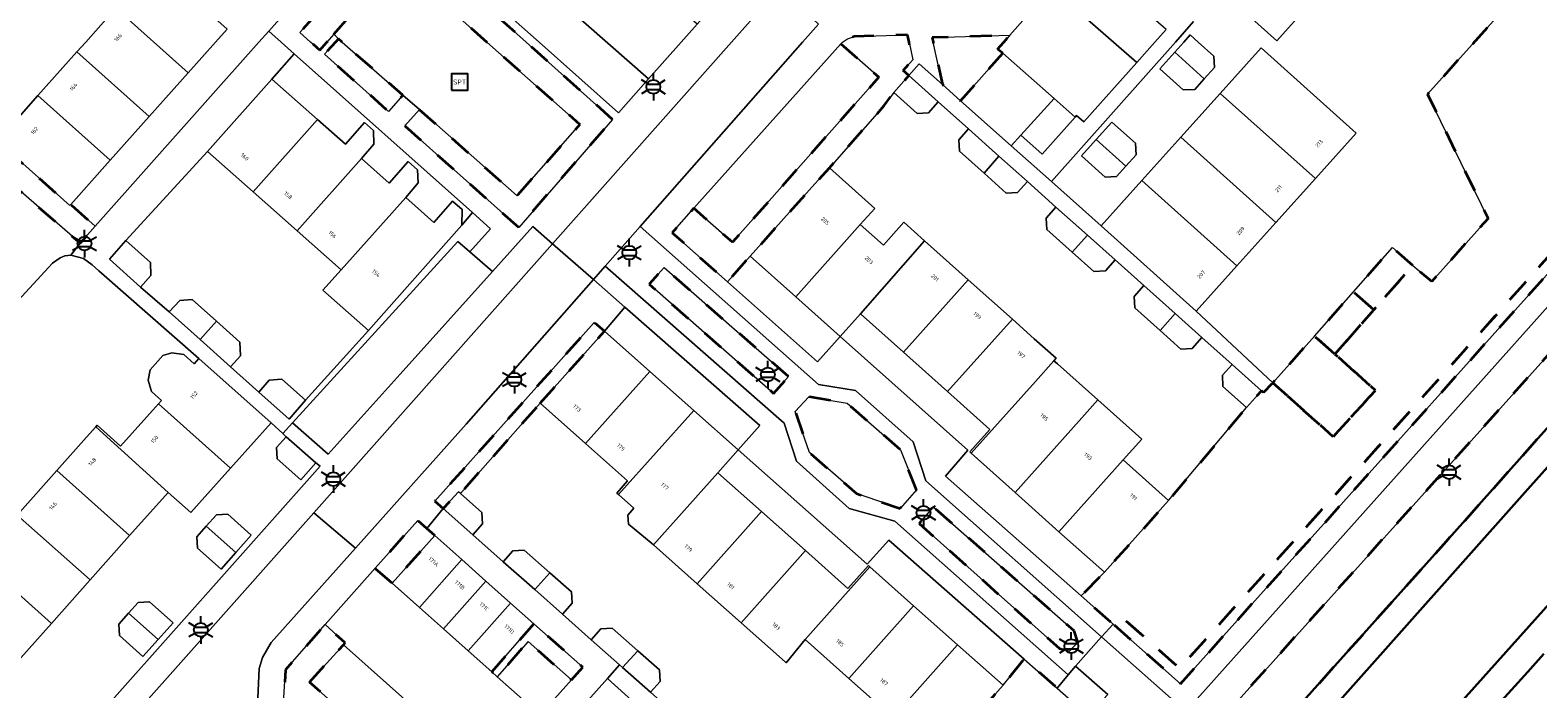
# Model space of a CAD drawing. Extents: x 105780 to 185197, y 477999 to 525027.
# Tile 87 of 256: x 106100 to 106239, y 479941 to 480001. Entities that reach past the tile are written whole.
import ezdxf
from ezdxf.enums import TextEntityAlignment as Align

# ---------------------------------------------------------------- set-up
doc = ezdxf.new("R2010")
doc.units = 0
doc.linetypes.add('XX-HIDDEN', pattern=[4, 2, -2])
for name, color, linetype, lineweight in [('B-GV-GR-MATERIAALGRENS-G', 252, 'XX-HIDDEN', 35), ('B-RO-IE-MEUBILAIR_WEGMEUBILAIR-S', 252, 'Continuous', 25), ('B-WE-GW-WATERGANG_SLOOT_INSTEEK-G', 252, 'Continuous', 30), ('B-XX-KG-KADASTRAAL_BEBOUWING-G', 252, 'Continuous', 20), ('B1-WE-OG-BEBOUWING-T18', 7, 'Continuous', 18), ('B1-WE-OG-TERREIN_ERF-GV', 252, 'Continuous', 18), ('B1-WE-VH-VERHARDING_ASFALT-GV', 252, 'Continuous', 18), ('B1-WE-VH-VERHARDING_BETON-GV', 252, 'Continuous', 18), ('B1-WE-VH-VERHARDING_BETONSTRAATSTEEN-GV', 252, 'Continuous', 18), ('B1-WE-VH-VERHARDING_TEGEL-GV', 252, 'Continuous', 18)]:
    doc.layers.add(name, color=color, linetype=linetype, lineweight=lineweight)
doc.styles.add('NLCS-ISO', font='NLCS-ISO.ttf')
doc.styles.add('NLCS-ISO-M200-T18', font='NLCS-ISO.ttf', dxfattribs={"height": 0.36})

# ---------------------------------------------------------------- blocks, each defined once
blk = doc.blocks.new('B-SIE-WEG_LICHTMAST-SO')
at = {"ltscale": 0.1}
for p, q in [((-1.1, 0.63), (-2.19, 1.27)), ((0, 1.27), (0, 2.53)), ((1.1, 0.63), (2.19, 1.27)), ((-1.1, -0.63), (-2.19, -1.27)), ((0, -1.27), (0, -2.53)), ((1.1, -0.63), (2.19, -1.27))]:
    blk.add_line(p, q, dxfattribs=at)
at = {"flags": 128}
for points in [[(-1.16, 0.5), (1.16, 0.5)], [(-1.16, -0.5), (1.16, -0.5)]]:
    blk.add_lwpolyline(points, dxfattribs=at)
at = {"ltscale": 0.1}
blk.add_circle((0, 0), 1.27, dxfattribs=at)
at = {"style": 'NLCS-ISO'}
blk.add_attdef('TYPE', text='', height=1.8, dxfattribs=at).set_placement((0, 2.53), align=Align.BOTTOM_CENTER)
blk = doc.blocks.new('SIE-WEG_SPEELTOESTEL-SO')
at = {"flags": 128}
blk.add_lwpolyline([(-0.75, -0.75), (0.75, -0.75), (0.75, 0.75), (-0.75, 0.75)], close=True, dxfattribs=at)
at = {"style": 'NLCS-ISO'}
blk.add_text('SPT', height=0.45, dxfattribs=at).set_placement((0, 0), align=Align.MIDDLE_CENTER)

msp = doc.modelspace()

# ---------------------------------------------------------------- linework, layer by layer
at = {"layer": 'B-GV-GR-MATERIAALGRENS-G', "flags": 128}
for points in [[(106270.996, 480000), (106288.902, 480019.588), (106303.691, 480034.961), (106308.584, 480040.437), (106312.919, 480045.095), (106314.678, 480046.543), (106316.645, 480047.147), (106318.806, 480047.115), (106320.77, 480046.424), (106321.501, 480045.918), (106324.001, 480048.742), (106324.664, 480049.491), (106311.202, 480060.902), (106296.37, 480044.729), (106295.134, 480043.243), (106294.248, 480041.98), (106293.464, 480040.602), (106292.665, 480038.963), (106291.831, 480036.961), (106290.054, 480031.55), (106289.062, 480028.808), (106288.154, 480026.7), (106287.138, 480025.025), (106285.819, 480023.184), (106284.327, 480021.398), (106265.215, 480000), (106227.589, 479958.07), (106209.14, 479937.511), (106211.914, 479935.198), (106212.164, 479934.923), (106212.516, 479934.534), (106230.144, 479954.21), (106267.299, 479995.956)], [(106286.83, 480037.748), (106284.636, 480037.639), (106282.878, 480037.434), (106281.924, 480037.45), (106280.657, 480037.628), (106279.277, 480038.053), (106277.686, 480039.336), (106277.286, 480038.885), (106278.495, 480037.814), (106278.28, 480037.573), (106278.799, 480037.154), (106280.439, 480036.649), (106281.846, 480036.451), (106282.928, 480036.433), (106284.719, 480036.642), (106285.453, 480036.678), (106284.826, 480034.652), (106283.798, 480031.765), (106283.109, 480030.155), (106282.436, 480028.844), (106281.495, 480027.529), (106280.662, 480026.481), (106276.6, 480021.766), (106257.705, 480000.667), (106205.659, 479942.531), (106200.201, 479947.344), (106199.54, 479946.594), (106205.742, 479941.124), (106258.45, 480000), (106277.351, 480021.106), (106281.433, 480025.843), (106282.294, 480026.927), (106283.292, 480028.322), (106284.015, 480029.729), (106284.73, 480031.4), (106285.775, 480034.336)], [(106278.28, 480037.573), (106267.542, 480025.522), (106270.029, 480023.291), (106256.845, 480008.569), (106249.78, 480014.553), (106244.907, 480009.126), (106242.675, 480011.131), (106228.391, 479995.222), (106233.949, 479983.817), (106228.779, 479978.044), (106227.042, 479979.482), (106223.469, 479975.426), (106219.896, 479971.371), (106223.61, 479968.023), (106219.735, 479963.783), (106214.195, 479968.742), (106213.34, 479967.853), (106213.168, 479968.006), (106211.782, 479966.454), (106204.641, 479957.929), (106198.754, 479951.343), (106196.607, 479949.18), (106199.54, 479946.594), (106200.201, 479947.344), (106205.659, 479942.531), (106257.705, 480000.667), (106276.6, 480021.766), (106280.662, 480026.481), (106281.495, 480027.529), (106282.436, 480028.844), (106283.109, 480030.155), (106283.798, 480031.765), (106284.826, 480034.652), (106285.453, 480036.678), (106284.719, 480036.642), (106282.928, 480036.433), (106281.846, 480036.451), (106280.439, 480036.649), (106278.799, 480037.154)], [(106128.054, 480000.714), (106133.826, 480007.27), (106136.69, 480004.759), (106138.35, 480006.569), (106133.697, 480010.73), (106124.936, 480000.879), (106125.923, 480000), (106126.765, 479999.25), (106127.425, 480000)], [(106153.629, 479992.904), (106145.695, 480000), (106139.879, 480005.201), (106138.279, 480003.382), (106142.092, 480000), (106150.613, 479992.443), (106144.869, 479985.894), (106135.903, 479993.803), (106134.566, 479992.302), (106145.011, 479982.999)], [(106097.369, 479991.123), (106089.447, 479998.065), (106087.213, 480000.023), (106086.964, 479999.774), (106086.139, 479998.949), (106085.941, 479998.675), (106085.878, 479998.248), (106086.367, 479997.551), (106104.776, 479981.536), (106106.172, 479983.108), (106103.912, 479985.091), (106103.829, 479984.998), (106097.189, 479990.921)], [(106128.83, 480000), (106128.469, 480000.302), (106128.197, 480000), (106127.184, 479998.876), (106133.075, 479993.629), (106134.391, 479995.129)], [(106174.575, 479999.85), (106178.052, 479996.772), (106164.618, 479981.636), (106161.093, 479984.749), (106159.094, 479982.509), (106164.16, 479978.011), (106166.252, 479980.352), (106172.181, 479986.985), (106173.52, 479988.47), (106178.547, 479994.174), (106179.416, 479995.368), (106180.802, 479996.92), (106180.275, 479997.392), (106181.159, 479998.37), (106180.828, 480000), (106180.696, 480000.649), (106175.833, 480000.516), (106175.166, 480000.296), (106174.726, 480000)], [(106189.442, 479998.972), (106188.945, 479999.363), (106189.509, 480000), (106190.074, 480000.638), (106182.954, 480000.404), (106183.041, 480000), (106183.886, 479996.093), (106185.545, 479994.616)], [(106227.042, 479979.482), (106225.173, 479981.143), (106221.593, 479977.079), (106223.469, 479975.426)], [(106169.769, 479969.304), (106158.358, 479979.306), (106156.969, 479977.787), (106168.398, 479967.758)], [(106223.469, 479975.426), (106221.593, 479977.079), (106218.021, 479973.025), (106219.896, 479971.371)], [(106146.997, 479966.855), (106152.888, 479973.477), (106151.935, 479974.274), (106137.32, 479957.875), (106138.098, 479957.186), (106139.478, 479958.742), (106139.663, 479958.578)], [(106219.896, 479971.371), (106218.021, 479973.025), (106214.195, 479968.742), (106219.735, 479963.783), (106223.61, 479968.023)], [(106181.495, 479958.899), (106180.045, 479962.575), (106175.142, 479966.861), (106171.642, 479967.441), (106170.387, 479966.093), (106171.69, 479962.346), (106176.005, 479958.56), (106180, 479957.189)], [(106196.3, 479944.938), (106195.978, 479945.959), (106183.063, 479957.326), (106181.753, 479955.823), (106194.627, 479944.341), (106195.538, 479944.094)], [(106137.315, 479954.725), (106136.586, 479955.369), (106135.749, 479956.11), (106131.839, 479951.715), (106133.406, 479950.342)], [(106125.834, 479941.268), (106128.926, 479944.7), (106129.092, 479944.884), (106127.247, 479946.552), (106123.61, 479942.389), (106123.323, 479937.25), (106125.02, 479935.763), (106126.617, 479937.585), (106137.628, 479927.871), (106139.104, 479929.45)], [(106146.399, 479946.611), (106142.544, 479942.212), (106143.048, 479941.759), (106145.876, 479944.994), (106149.85, 479941.467), (106150.899, 479942.64)], [(106197.266, 479938.216), (106194.413, 479940.722), (106191.392, 479943.377), (106189.451, 479940.972), (106183.517, 479934.302), (106174.708, 479924.601), (106173.452, 479923.259), (106175.703, 479921.224), (106172.011, 479917.217), (106168.364, 479913.258), (106164.719, 479909.301), (106161.074, 479905.346), (106155.705, 479899.518), (106151.116, 479898.452), (106147.401, 479894.351), (106146.363, 479894.315), (106141.273, 479894.14), (106138.817, 479894.091), (106134.971, 479894.015), (106134.084, 479893.037), (106130.56, 479889.149), (106119.761, 479877.238), (106118.566, 479878.23), (106118.096, 479878.62), (106114.161, 479874.471), (106113.827, 479874.048), (106109.88, 479869.601), (106110.117, 479868.923), (106115.498, 479864.13), (106119.311, 479867.812), (106122.484, 479870.501), (106123.166, 479871.138), (106129.59, 479877.802), (106131.559, 479879.63), (106132.85, 479880.574), (106136.081, 479882.257), (106139.324, 479883.535), (106140.573, 479884.158), (106141.902, 479884.983), (106143.023, 479885.915), (106146.036, 479888.865), (106148.355, 479890.974), (106149.514, 479891.569), (106150.828, 479892.064), (106152.93, 479892.609), (106154.731, 479893.163), (106156.031, 479893.719), (106159.258, 479895.407), (106160.812, 479896.459), (106162.021, 479897.47), (106163.298, 479898.684), (106175.778, 479912.169), (106189.968, 479927.861), (106193.035, 479931.423), (106194.69, 479933.793), (106195.881, 479936.248), (106196.562, 479937.421)]]:
    msp.add_lwpolyline(points, close=True, dxfattribs=at)
at = {"layer": 'B-WE-GW-WATERGANG_SLOOT_INSTEEK-G', "flags": 128}
msp.add_lwpolyline([(106274.287, 480000), (106314.286, 480044.224), (106319.254, 480045.063), (106319.51, 480044.978), (106320.098, 480045.671), (106320.802, 480045.129), (106321.501, 480045.918), (106320.77, 480046.424), (106318.806, 480047.115), (106316.645, 480047.147), (106314.678, 480046.543), (106312.919, 480045.095), (106308.584, 480040.437), (106303.691, 480034.961), (106288.902, 480019.588), (106270.996, 480000), (106267.299, 479995.956), (106230.144, 479954.21), (106212.516, 479934.534), (106214.208, 479932.668), (106237.329, 479958.656)], close=True, dxfattribs=at)
for points in [[(106274.287, 480000), (106237.329, 479958.656), (106214.208, 479932.668), (106212.949, 479931.279), (106211.072, 479929.207), (106212.487, 479928.181), (106216.387, 479924.727), (106217.388, 479923.589), (106219.153, 479925.622), (106220.411, 479927.072), (106223.469, 479930.485), (106285.741, 480000)], [(106285.741, 480000), (106223.469, 479930.485), (106220.411, 479927.072), (106222.508, 479925.557), (106223.318, 479926.452), (106223.67, 479926.84), (106223.909, 479927.105), (106225.251, 479928.588), (106230.095, 479933.939), (106237.591, 479942.221), (106239.065, 479943.866)]]:
    msp.add_lwpolyline(points, dxfattribs=at)
at = {"layer": 'B-XX-KG-KADASTRAAL_BEBOUWING-G', "flags": 128}
for points in [[(106209.543, 480012.064), (106205.841, 480007.929), (106209.421, 480004.723), (106214.554, 480000.127), (106218.264, 480004.271)], [(106111.641, 480007.126), (106109.477, 480009.056), (106105.897, 480005.042), (106108.061, 480003.112), (106114.696, 479997.183), (106117.208, 480000), (106118.259, 480001.178)], [(106108.061, 480003.112), (106105.286, 480000), (106104.481, 479999.098), (106111.122, 479993.176), (106114.696, 479997.183)], [(106205.197, 479999.063), (106207.906, 479996.632), (106208.838, 479997.67), (106208.782, 479998.715), (106207.351, 480000), (106206.624, 480000.653), (106206.038, 480000)], [(106104.481, 479999.098), (106100.902, 479995.084), (106107.542, 479989.161), (106111.122, 479993.176)], [(106189.442, 479998.972), (106185.545, 479994.616), (106190.184, 479990.476), (106191.081, 479991.463), (106194.127, 479994.814)], [(106205.197, 479999.063), (106203.831, 479997.543), (106205.989, 479995.605), (106207.034, 479995.661), (106207.906, 479996.632)], [(106209.365, 479995.29), (106218.102, 479987.472), (106221.845, 479991.638), (106213.124, 479999.474)], [(106180.802, 479996.92), (106179.416, 479995.368), (106181.571, 479993.443), (106182.616, 479993.502), (106183.509, 479994.501)], [(106126.552, 479992.902), (106122.372, 479996.604), (106116.474, 479989.945), (106120.654, 479986.243)], [(106100.902, 479995.084), (106097.369, 479991.123), (106097.189, 479990.921), (106103.829, 479984.998), (106103.912, 479985.091), (106107.542, 479989.161)], [(106209.365, 479995.29), (106205.747, 479991.263), (106214.483, 479983.443), (106218.102, 479987.472)], [(106130.606, 479989.312), (106131.728, 479990.627), (106131.683, 479991.883), (106130.861, 479992.623), (106129.116, 479990.631), (106126.552, 479992.902), (106120.654, 479986.243), (106124.684, 479982.674)], [(106186.276, 479992.029), (106185.383, 479991.03), (106185.442, 479989.985), (106187.704, 479987.964), (106189.077, 479989.526)], [(106198.005, 479991.057), (106200.713, 479988.624), (106201.648, 479989.665), (106201.592, 479990.71), (106199.434, 479992.648)], [(106198.005, 479991.057), (106196.648, 479989.545), (106198.805, 479987.608), (106199.85, 479987.664), (106200.713, 479988.624)], [(106205.747, 479991.263), (106202.186, 479987.3), (106210.907, 479979.464), (106214.483, 479983.443)], [(106134.645, 479985.734), (106135.785, 479987.089), (106135.718, 479988.27), (106134.874, 479989.036), (106133.144, 479987.063), (106130.606, 479989.312), (106124.684, 479982.674), (106128.713, 479979.105)], [(106189.077, 479989.526), (106187.704, 479987.964), (106189.745, 479986.141), (106190.79, 479986.2), (106191.682, 479987.199)], [(106176.353, 479983.256), (106177.676, 479984.723), (106173.52, 479988.47), (106172.181, 479986.985), (106166.252, 479980.352), (106170.424, 479976.623)], [(106202.186, 479987.3), (106198.451, 479983.143), (106207.173, 479975.307), (106210.907, 479979.464)], [(106134.645, 479985.734), (106128.713, 479979.105), (106127.054, 479977.229), (106131.237, 479973.53), (106132.893, 479975.403), (106139.795, 479983.207), (106139.822, 479984.645), (106138.946, 479985.413), (106137.233, 479983.442)], [(106194.307, 479984.854), (106193.415, 479983.855), (106193.474, 479982.81), (106195.804, 479980.728), (106197.19, 479982.279)], [(106182.258, 479981.767), (106180.358, 479983.465), (106178.475, 479981.359), (106176.353, 479983.256), (106170.424, 479976.623), (106174.502, 479972.978), (106176.367, 479975.064)], [(106108.956, 479981.783), (106107.465, 479980.077), (106110.327, 479977.502), (106111.276, 479978.567), (106111.228, 479979.776)], [(106186.256, 479978.193), (106182.258, 479981.767), (106176.367, 479975.064), (106180.315, 479971.536)], [(106197.19, 479982.279), (106195.804, 479980.728), (106197.791, 479978.953), (106198.836, 479979.012), (106199.729, 479980.011)], [(106190.304, 479974.575), (106186.256, 479978.193), (106180.315, 479971.536), (106184.357, 479967.922)], [(106202.369, 479977.652), (106201.476, 479976.653), (106201.535, 479975.608), (106203.852, 479973.539), (106205.238, 479975.09)], [(106112.939, 479975.244), (106115.78, 479972.693), (106117.284, 479974.379), (106115.056, 479976.37), (106113.91, 479976.29)], [(106205.238, 479975.09), (106203.852, 479973.539), (106205.764, 479971.831), (106206.808, 479971.89), (106207.701, 479972.889)], [(106117.284, 479974.379), (106115.78, 479972.693), (106118.575, 479970.184), (106119.497, 479971.214), (106119.429, 479972.463)], [(106157.056, 479969.769), (106152.888, 479973.477), (106146.997, 479966.855), (106151.147, 479963.163)], [(106194.327, 479970.98), (106192.311, 479972.782), (106190.304, 479974.575), (106184.357, 479967.922), (106188.237, 479964.454), (106186.393, 479962.392), (106186.536, 479962.264), (106192.423, 479968.85), (106194.116, 479970.744)], [(106115.676, 479970.967), (106115.243, 479970.482), (106114.302, 479971.321), (106113.199, 479971.485), (106112.367, 479971.228), (106111.198, 479969.933), (106111.023, 479968.967), (106111.317, 479967.947), (106112.241, 479967.117), (106111.957, 479966.798), (106118.574, 479960.896), (106122.292, 479965.065)], [(106196.446, 479965.254), (106198.149, 479967.159), (106194.437, 479970.477), (106194.116, 479970.744), (106192.423, 479968.85), (106186.536, 479962.264), (106190.559, 479958.668)], [(106161.07, 479966.199), (106157.056, 479969.769), (106151.147, 479963.163), (106155.007, 479959.729), (106154.02, 479958.601), (106154.157, 479958.479)], [(106210.46, 479970.424), (106209.568, 479969.425), (106209.627, 479968.38), (106211.782, 479966.454), (106213.168, 479968.006)], [(106121.158, 479967.876), (106123.942, 479965.402), (106125.44, 479967.133), (106123.275, 479969.072), (106122.12, 479968.973)], [(106111.957, 479966.798), (106108.494, 479962.916), (106106.346, 479964.833), (106106.223, 479964.695), (106112.861, 479958.679), (106114.941, 479956.824), (106118.574, 479960.896)], [(106200.469, 479961.658), (106202.172, 479963.563), (106198.149, 479967.159), (106196.446, 479965.254), (106190.559, 479958.668), (106194.582, 479955.072)], [(106163.284, 479960.477), (106165.147, 479962.572), (106161.07, 479966.199), (106154.157, 479958.479), (106155.576, 479957.218), (106155.031, 479956.596), (106155.072, 479955.774), (106157.168, 479954.051), (106157.366, 479953.875)], [(106106.223, 479964.695), (106105.376, 479963.746), (106102.637, 479960.675), (106109.322, 479954.712), (106112.861, 479958.679)], [(106123.677, 479963.778), (106122.804, 479962.801), (106122.863, 479961.756), (106125.019, 479959.831), (106126.398, 479961.376)], [(106204.641, 479957.929), (106200.469, 479961.658), (106194.582, 479955.072), (106198.754, 479951.343)], [(106102.637, 479960.675), (106099.004, 479956.602), (106105.714, 479950.668), (106109.322, 479954.712)], [(106167.287, 479956.916), (106163.284, 479960.477), (106157.366, 479953.875), (106161.395, 479950.292)], [(106139.663, 479958.578), (106139.478, 479958.742), (106138.098, 479957.186), (106140.813, 479954.777), (106141.702, 479955.78), (106141.64, 479956.824)], [(106171.316, 479953.332), (106167.287, 479956.916), (106161.395, 479950.292), (106165.423, 479946.708)], [(106099.004, 479956.602), (106095.461, 479952.63), (106102.138, 479946.658), (106105.714, 479950.668)], [(106116.347, 479955.57), (106115.491, 479954.611), (106115.55, 479953.566), (106117.706, 479951.641), (106119.056, 479953.154)], [(106116.347, 479955.57), (106119.056, 479953.154), (106120.483, 479954.752), (106118.328, 479956.676), (106117.283, 479956.617)], [(106139.791, 479952.514), (106137.315, 479954.725), (106133.406, 479950.342), (106135.904, 479948.12)], [(106095.461, 479952.63), (106091.88, 479948.616), (106098.565, 479942.653), (106102.138, 479946.658)], [(106145.523, 479953.381), (106144.478, 479953.318), (106143.589, 479952.315), (106146.481, 479949.751), (106147.864, 479951.305)], [(106177.217, 479951.855), (106177.096, 479951.962), (106175.223, 479949.856), (106171.316, 479953.332), (106165.423, 479946.708), (106169.451, 479943.125), (106169.553, 479943.035), (106171.283, 479945.185)], [(106142.01, 479950.532), (106139.791, 479952.514), (106135.904, 479948.12), (106138.125, 479946.143)], [(106147.864, 479951.305), (106146.481, 479949.751), (106149.021, 479947.498), (106149.91, 479948.501), (106149.847, 479949.546)], [(106181.245, 479948.271), (106177.217, 479951.855), (106171.283, 479945.185), (106175.312, 479941.601)], [(106144.272, 479948.511), (106142.01, 479950.532), (106138.125, 479946.143), (106140.388, 479944.131)], [(106109.216, 479947.584), (106111.928, 479945.17), (106113.31, 479946.718), (106111.155, 479948.643), (106110.11, 479948.584)], [(106146.399, 479946.611), (106144.272, 479948.511), (106140.388, 479944.131), (106142.544, 479942.212)], [(106109.216, 479947.584), (106108.318, 479946.577), (106108.377, 479945.532), (106110.533, 479943.607), (106111.928, 479945.17)], [(106185.274, 479944.688), (106181.245, 479948.271), (106175.312, 479941.601), (106179.34, 479938.018)], [(106151.669, 479945.15), (106154.269, 479942.844), (106154.549, 479942.596), (106155.932, 479944.15), (106153.603, 479946.215), (106152.558, 479946.152)], [(106189.451, 479940.972), (106185.274, 479944.688), (106179.34, 479938.018), (106183.517, 479934.302)], [(106155.932, 479944.15), (106154.549, 479942.596), (106157.101, 479940.333), (106157.99, 479941.335), (106157.928, 479942.38)]]:
    msp.add_lwpolyline(points, close=True, dxfattribs=at)
at = {"layer": 'B1-WE-OG-TERREIN_ERF-GV', "flags": 128}
for points in [[(106118.259, 480001.178), (106117.208, 480000), (106114.696, 479997.183), (106111.122, 479993.176), (106107.542, 479989.161), (106103.912, 479985.091), (106106.172, 479983.108), (106121.18, 480000), (106122.076, 480001.009), (106136.528, 480017.279)], [(106206.923, 480001.874), (106205.258, 480000), (106193.882, 479987.195), (106198.451, 479983.143), (106202.186, 479987.3), (106205.747, 479991.263), (106209.365, 479995.29), (106213.124, 479999.474), (106221.845, 479991.638), (106218.102, 479987.472), (106214.483, 479983.443), (106210.907, 479979.464), (106207.173, 479975.307), (106214.195, 479968.742), (106218.021, 479973.025), (106221.593, 479977.079), (106225.173, 479981.143), (106227.042, 479979.482), (106228.779, 479978.044), (106233.949, 479983.817), (106228.391, 479995.222), (106242.675, 480011.131)], [(106218.264, 480004.271), (106214.554, 480000.127), (106209.421, 480004.723)], [(106097.369, 479991.123), (106100.902, 479995.084), (106104.481, 479999.098), (106105.286, 480000), (106108.061, 480003.112)], [(106099.004, 479956.602), (106102.637, 479960.675), (106105.376, 479963.746), (106106.223, 479964.695), (106106.346, 479964.833), (106108.494, 479962.916), (106111.957, 479966.798), (106112.241, 479967.117), (106111.317, 479967.947), (106111.023, 479968.967), (106111.198, 479969.933), (106112.367, 479971.228), (106113.199, 479971.485), (106114.302, 479971.321), (106115.243, 479970.482), (106115.676, 479970.967), (106106.489, 479979.012), (106105.869, 479979.556), (106105.078, 479980.125), (106103.917, 479980.45), (106103.388, 479980.397), (106102.941, 479980.202), (106102.258, 479979.724), (106092.367, 479969.012)], [(106179.34, 479938.018), (106175.312, 479941.601), (106171.283, 479945.185), (106169.553, 479943.035), (106169.451, 479943.125), (106165.423, 479946.708), (106161.395, 479950.292), (106157.366, 479953.875), (106157.168, 479954.051), (106155.072, 479955.774), (106155.031, 479956.596), (106155.576, 479957.218), (106154.157, 479958.479), (106154.02, 479958.601), (106155.007, 479959.729), (106151.147, 479963.163), (106146.997, 479966.855), (106139.663, 479958.578), (106141.64, 479956.824), (106141.702, 479955.78), (106140.813, 479954.777), (106143.589, 479952.315), (106144.478, 479953.318), (106145.523, 479953.381), (106147.864, 479951.305), (106149.847, 479949.546), (106149.91, 479948.501), (106149.021, 479947.498), (106151.669, 479945.15), (106152.558, 479946.152), (106153.603, 479946.215), (106155.932, 479944.15), (106157.928, 479942.38), (106157.99, 479941.335), (106157.101, 479940.333)], [(106239.065, 479943.866), (106237.591, 479942.221), (106230.095, 479933.939), (106232.054, 479933.273), (106232.773, 479920.783), (106233.085, 479915.362), (106233.391, 479910.036), (106233.621, 479906.036), (106233.705, 479904.568), (106234.012, 479899.172), (106234.315, 479893.853), (106233.136, 479893.78), (106229.89, 479893.6), (106229.616, 479893.585), (106230.45, 479878.13), (106230.62, 479877.04), (106231.526, 479875.304), (106233.989, 479875.42), (106249.607, 479876.152)]]:
    msp.add_lwpolyline(points, dxfattribs=at)
for points in [[(106205.197, 479999.063), (106206.038, 480000), (106206.624, 480000.653), (106207.351, 480000), (106208.782, 479998.715), (106208.838, 479997.67), (106207.906, 479996.632), (106207.034, 479995.661), (106205.989, 479995.605), (106203.831, 479997.543)], [(106124.421, 479998.919), (106122.372, 479996.604), (106126.552, 479992.902), (106129.116, 479990.631), (106130.861, 479992.623), (106131.683, 479991.883), (106131.728, 479990.627), (106130.606, 479989.312), (106133.144, 479987.063), (106134.874, 479989.036), (106135.718, 479988.27), (106135.785, 479987.089), (106134.645, 479985.734), (106137.233, 479983.442), (106138.946, 479985.413), (106139.822, 479984.645), (106139.795, 479983.207), (106140.773, 479984.354)], [(106193.882, 479987.195), (106190.184, 479990.476), (106185.545, 479994.616), (106183.886, 479996.093), (106181.757, 479997.989), (106180.802, 479996.92), (106183.509, 479994.501), (106186.276, 479992.029), (106189.077, 479989.526), (106191.682, 479987.199), (106194.307, 479984.854), (106197.19, 479982.279), (106199.729, 479980.011), (106202.369, 479977.652), (106205.238, 479975.09), (106207.701, 479972.889), (106210.46, 479970.424), (106213.168, 479968.006), (106213.34, 479967.853), (106214.195, 479968.742), (106207.173, 479975.307), (106198.451, 479983.143)], [(106195.804, 479980.728), (106193.474, 479982.81), (106193.415, 479983.855), (106194.307, 479984.854), (106191.682, 479987.199), (106190.79, 479986.2), (106189.745, 479986.141), (106187.704, 479987.964), (106185.442, 479989.985), (106185.383, 479991.03), (106186.276, 479992.029), (106183.509, 479994.501), (106182.616, 479993.502), (106181.571, 479993.443), (106179.416, 479995.368), (106178.547, 479994.174), (106173.52, 479988.47), (106177.676, 479984.723), (106176.353, 479983.256), (106178.475, 479981.359), (106180.358, 479983.465), (106182.258, 479981.767), (106186.256, 479978.193), (106190.304, 479974.575), (106192.311, 479972.782), (106194.327, 479970.98), (106194.116, 479970.744), (106194.437, 479970.477), (106198.149, 479967.159), (106202.172, 479963.563), (106200.469, 479961.658), (106204.641, 479957.929), (106211.782, 479966.454), (106209.627, 479968.38), (106209.568, 479969.425), (106210.46, 479970.424), (106207.701, 479972.889), (106206.808, 479971.89), (106205.764, 479971.831), (106203.852, 479973.539), (106201.535, 479975.608), (106201.476, 479976.653), (106202.369, 479977.652), (106199.729, 479980.011), (106198.836, 479979.012), (106197.791, 479978.953)], [(106200.713, 479988.624), (106199.85, 479987.664), (106198.805, 479987.608), (106196.648, 479989.545), (106198.005, 479991.057), (106199.434, 479992.648), (106201.592, 479990.71), (106201.648, 479989.665)], [(106124.684, 479982.674), (106120.654, 479986.243), (106116.474, 479989.945), (106108.956, 479981.783), (106111.228, 479979.776), (106111.276, 479978.567), (106110.327, 479977.502), (106112.939, 479975.244), (106113.91, 479976.29), (106115.056, 479976.37), (106117.284, 479974.379), (106119.429, 479972.463), (106119.497, 479971.214), (106118.575, 479970.184), (106121.158, 479967.876), (106122.12, 479968.973), (106123.275, 479969.072), (106125.44, 479967.133), (106131.237, 479973.53), (106127.054, 479977.229), (106128.713, 479979.105)], [(106170.424, 479976.623), (106166.252, 479980.352), (106164.16, 479978.011), (106172.426, 479970.672), (106174.502, 479972.978)], [(106167.151, 479964.801), (106154.748, 479975.672), (106152.888, 479973.477), (106157.056, 479969.769), (106161.07, 479966.199), (106165.147, 479962.572)], [(106176.367, 479975.064), (106174.502, 479972.978), (106186.214, 479962.537), (106184.165, 479960.153), (106196.607, 479949.18), (106198.754, 479951.343), (106194.582, 479955.072), (106190.559, 479958.668), (106186.536, 479962.264), (106186.393, 479962.392), (106188.237, 479964.454), (106184.357, 479967.922), (106180.315, 479971.536)], [(106126.803, 479961.071), (106126.398, 479961.376), (106125.019, 479959.831), (106122.863, 479961.756), (106122.804, 479962.801), (106123.677, 479963.778), (106123.36, 479964.073), (106122.292, 479965.065), (106118.574, 479960.896), (106114.941, 479956.824), (106112.861, 479958.679), (106109.322, 479954.712), (106105.714, 479950.668), (106102.138, 479946.658), (106098.565, 479942.653), (106095.057, 479938.72), (106097.196, 479936.812), (106097.119, 479936.725), (106093.532, 479932.705), (106089.813, 479928.536), (106094.196, 479924.446)], [(106178.968, 479954.291), (106176.99, 479952.094), (106165.147, 479962.572), (106163.284, 479960.477), (106167.287, 479956.916), (106171.316, 479953.332), (106175.223, 479949.856), (106177.096, 479951.962), (106177.217, 479951.855), (106181.245, 479948.271), (106185.274, 479944.688), (106189.451, 479940.972), (106191.392, 479943.377)], [(106115.55, 479953.566), (106115.491, 479954.611), (106116.347, 479955.57), (106117.283, 479956.617), (106118.328, 479956.676), (106120.483, 479954.752), (106119.056, 479953.154), (106117.706, 479951.641)], [(106109.216, 479947.584), (106110.11, 479948.584), (106111.155, 479948.643), (106113.31, 479946.718), (106111.928, 479945.17), (106110.533, 479943.607), (106108.377, 479945.532), (106108.318, 479946.577)], [(106139.525, 479917.383), (106143.11, 479921.396), (106146.694, 479925.407), (106150.279, 479929.419), (106153.864, 479933.432), (106157.588, 479937.6), (106153.161, 479941.602), (106131.877, 479917.737), (106130.372, 479919.056), (106126.498, 479914.676), (106130.525, 479911.075), (106132.395, 479909.403), (106135.94, 479913.371)], [(106157.101, 479940.333), (106154.549, 479942.596), (106154.269, 479942.844), (106153.161, 479941.602), (106157.588, 479937.6), (106166.286, 479929.737), (106173.452, 479923.259), (106174.708, 479924.601), (106173.254, 479926.007), (106170.683, 479928.287), (106167.837, 479930.811), (106165.181, 479933.167), (106162.616, 479935.442), (106159.765, 479937.97)]]:
    msp.add_lwpolyline(points, close=True, dxfattribs=at)
at = {"layer": 'B1-WE-VH-VERHARDING_ASFALT-GV', "flags": 128}
for points in [[(106142.092, 480000), (106138.279, 480003.382), (106136.69, 480004.759), (106133.826, 480007.27), (106128.054, 480000.714), (106128.469, 480000.302), (106128.83, 480000), (106134.391, 479995.129), (106135.903, 479993.803), (106144.869, 479985.894), (106150.613, 479992.443)], [(106172.524, 480001.645), (106168.974, 480004.997), (106164.538, 480000), (106148.109, 479981.489), (106151.866, 479978.198), (106152.951, 479979.432), (106156.163, 479983.084), (106171.037, 480000)], [(106151.866, 479978.198), (106148.109, 479981.489), (106126.205, 479956.81), (106130.041, 479953.55), (106140.202, 479964.933)], [(106196.081, 479942.732), (106195.432, 479941.95), (106194.413, 479940.722), (106197.266, 479938.216), (106199.053, 479940.146)]]:
    msp.add_lwpolyline(points, close=True, dxfattribs=at)
msp.add_lwpolyline([(106092.367, 479969.012), (106102.258, 479979.724), (106102.941, 479980.202), (106103.388, 479980.397), (106103.917, 479980.45), (106104.776, 479981.536), (106086.367, 479997.551)], dxfattribs=at)
at = {"layer": 'B1-WE-VH-VERHARDING_BETON-GV', "flags": 128}
for points in [[(106209.14, 479937.511), (106227.589, 479958.07), (106265.215, 480000)], [(106247.971, 479985.276), (106206.214, 479938.577), (106198.494, 479945.427), (106196.081, 479942.732), (106199.053, 479940.146)]]:
    msp.add_lwpolyline(points, dxfattribs=at)
at = {"layer": 'B1-WE-VH-VERHARDING_BETONSTRAATSTEEN-GV', "flags": 128}
msp.add_lwpolyline([(106136.528, 480017.279), (106122.076, 480001.009), (106123.208, 480000), (106124.421, 479998.919), (106140.773, 479984.354), (106142.439, 479982.87), (106140.531, 479980.75), (106142.596, 479978.942), (106146.305, 479983.072), (106148.109, 479981.489), (106164.538, 480000), (106168.974, 480004.997)], dxfattribs=at)
for points in [[(106148.209, 480013.235), (106151.301, 480016.705), (106164.469, 480005.129), (106161.386, 480001.651), (106159.923, 480000), (106156.92, 479996.611), (106154.168, 479993.506), (106146.88, 480000), (106141.047, 480005.197), (106143.729, 480008.207)], [(106148.209, 480013.235), (106143.729, 480008.207), (106156.92, 479996.611), (106159.923, 480000), (106161.386, 480001.651)], [(106153.629, 479992.904), (106145.011, 479982.999), (106134.566, 479992.302), (106135.903, 479993.803), (106134.391, 479995.129), (106133.075, 479993.629), (106127.184, 479998.876), (106128.197, 480000), (106128.469, 480000.302), (106128.054, 480000.714), (106127.425, 480000), (106126.765, 479999.25), (106125.923, 480000), (106124.936, 480000.879), (106133.697, 480010.73), (106138.35, 480006.569), (106136.69, 480004.759), (106138.279, 480003.382), (106139.879, 480005.201), (106145.695, 480000)], [(106143.729, 480008.207), (106141.047, 480005.197), (106146.88, 480000), (106154.168, 479993.506), (106156.92, 479996.611)], [(106196.599, 480008.003), (106193.909, 480004.967), (106201.71, 479998.129), (106203.373, 480000), (106204.405, 480001.161)], [(106193.909, 480004.967), (106190.074, 480000.638), (106189.509, 480000), (106188.945, 479999.363), (106189.442, 479998.972), (106194.127, 479994.814), (106196.061, 479993.112), (106196.194, 479993.261), (106196.868, 479992.682), (106201.71, 479998.129)], [(106178.052, 479996.772), (106174.575, 479999.85), (106161.093, 479984.749), (106164.618, 479981.636)], [(106196.061, 479993.112), (106194.127, 479994.814), (106191.081, 479991.463), (106193.027, 479989.71)], [(106156.163, 479983.084), (106152.951, 479979.432), (106169.373, 479965.038), (106170.494, 479961.528), (106175.339, 479957.197), (106179.524, 479956.051), (106195.432, 479941.95), (106196.081, 479942.732), (106198.494, 479945.427), (106182.374, 479959.733), (106181.192, 479963.303), (106175.909, 479968.039), (106172.525, 479968.576)], [(106142.596, 479978.942), (106140.531, 479980.75), (106139.431, 479981.713), (106124.252, 479965.052), (106127.537, 479962.173), (106134.138, 479969.524)], [(106169.769, 479969.304), (106168.398, 479967.758), (106156.969, 479977.787), (106158.358, 479979.306)], [(106181.495, 479958.899), (106180, 479957.189), (106176.005, 479958.56), (106171.69, 479962.346), (106170.387, 479966.093), (106171.642, 479967.441), (106175.142, 479966.861), (106180.045, 479962.575)], [(106121.193, 479942.51), (106121.522, 479943.52), (106122.311, 479944.889), (106130.041, 479953.55), (106126.205, 479956.81), (106115.471, 479944.715), (106108.842, 479937.245), (106111.203, 479935.175), (106114.24, 479932.513), (106114.71, 479933.038), (106114.963, 479933.052), (106115.174, 479932.942), (106115.642, 479932.501), (106115.69, 479931.105), (106115.572, 479930.132), (106115.126, 479929.077), (106114.268, 479927.749), (106112.964, 479926.21), (106116.748, 479922.864), (106118.025, 479924.297), (106119.034, 479925.515), (106119.734, 479926.592), (106120.221, 479927.627), (106120.596, 479929.017)], [(106196.3, 479944.938), (106195.538, 479944.094), (106194.627, 479944.341), (106181.753, 479955.823), (106183.063, 479957.326), (106195.978, 479945.959)], [(106140.388, 479944.131), (106138.125, 479946.143), (106135.904, 479948.12), (106133.406, 479950.342), (106131.839, 479951.715), (106127.247, 479946.552), (106129.092, 479944.884), (106128.926, 479944.7), (106142.183, 479932.894), (106146.986, 479938.264), (106143.048, 479941.759), (106142.544, 479942.212)], [(106128.926, 479944.7), (106125.834, 479941.268), (106139.104, 479929.45), (106142.183, 479932.894)], [(106145.876, 479944.994), (106143.048, 479941.759), (106146.986, 479938.264), (106149.85, 479941.467)]]:
    msp.add_lwpolyline(points, close=True, dxfattribs=at)
at = {"layer": 'B1-WE-VH-VERHARDING_TEGEL-GV', "flags": 128}
for points in [[(106289.019, 480037.857), (106286.83, 480037.748), (106285.775, 480034.336), (106284.73, 480031.4), (106284.015, 480029.729), (106283.292, 480028.322), (106282.294, 480026.927), (106281.433, 480025.843), (106277.351, 480021.106), (106258.45, 480000), (106205.742, 479941.124), (106199.54, 479946.594), (106198.494, 479945.427), (106206.214, 479938.577), (106247.971, 479985.276), (106261.236, 480000), (106281.297, 480022.406), (106282.658, 480023.976), (106283.728, 480025.308), (106284.638, 480026.568), (106285.455, 480027.957), (106286.193, 480029.495), (106286.909, 480031.266)], [(106116.474, 479989.945), (106122.372, 479996.604), (106124.421, 479998.919), (106123.208, 480000), (106122.076, 480001.009), (106121.18, 480000), (106106.172, 479983.108), (106104.776, 479981.536), (106103.917, 479980.45), (106105.078, 479980.125), (106105.869, 479979.556), (106106.489, 479979.012), (106115.676, 479970.967), (106122.292, 479965.065), (106123.36, 479964.073), (106124.252, 479965.052), (106139.431, 479981.713), (106140.531, 479980.75), (106142.439, 479982.87), (106140.773, 479984.354), (106139.795, 479983.207), (106132.893, 479975.403), (106131.237, 479973.53), (106125.44, 479967.133), (106123.942, 479965.402), (106121.158, 479967.876), (106118.575, 479970.184), (106115.78, 479972.693), (106112.939, 479975.244), (106110.327, 479977.502), (106107.465, 479980.077), (106108.956, 479981.783)], [(106152.951, 479979.432), (106151.866, 479978.198), (106154.748, 479975.672), (106167.151, 479964.801), (106165.147, 479962.572), (106176.99, 479952.094), (106178.968, 479954.291), (106191.392, 479943.377), (106194.413, 479940.722), (106195.432, 479941.95), (106179.524, 479956.051), (106175.339, 479957.197), (106170.494, 479961.528), (106169.373, 479965.038)], [(106153.161, 479941.602), (106154.269, 479942.844), (106151.669, 479945.15), (106149.021, 479947.498), (106146.481, 479949.751), (106143.589, 479952.315), (106140.813, 479954.777), (106138.098, 479957.186), (106136.586, 479955.369), (106137.315, 479954.725), (106139.791, 479952.514), (106142.01, 479950.532), (106144.272, 479948.511), (106146.399, 479946.611), (106150.899, 479942.64), (106149.85, 479941.467), (106146.986, 479938.264), (106142.183, 479932.894), (106139.104, 479929.45), (106137.628, 479927.871), (106134.729, 479924.625), (106130.028, 479919.361), (106130.372, 479919.056), (106131.877, 479917.737)]]:
    msp.add_lwpolyline(points, close=True, dxfattribs=at)
for points in [[(106172.524, 480001.645), (106171.037, 480000), (106156.163, 479983.084), (106172.525, 479968.576), (106175.909, 479968.039), (106181.192, 479963.303), (106182.374, 479959.733), (106198.494, 479945.427), (106199.54, 479946.594), (106196.607, 479949.18), (106184.165, 479960.153), (106186.214, 479962.537), (106174.502, 479972.978), (106172.426, 479970.672), (106164.16, 479978.011), (106159.094, 479982.509), (106161.093, 479984.749), (106174.575, 479999.85), (106174.726, 480000), (106175.166, 480000.296), (106175.833, 480000.516), (106180.696, 480000.649), (106180.828, 480000), (106181.159, 479998.37), (106180.275, 479997.392), (106180.802, 479996.92), (106181.757, 479997.989), (106183.886, 479996.093), (106183.041, 480000), (106182.954, 480000.404), (106190.074, 480000.638), (106193.909, 480004.967)], [(106204.405, 480001.161), (106203.373, 480000), (106201.71, 479998.129), (106196.868, 479992.682), (106196.194, 479993.261), (106196.061, 479993.112), (106193.027, 479989.71), (106191.081, 479991.463), (106190.184, 479990.476), (106193.882, 479987.195), (106205.258, 480000), (106206.923, 480001.874)], [(106108.842, 479937.245), (106115.471, 479944.715), (106126.205, 479956.81), (106148.109, 479981.489), (106146.305, 479983.072), (106142.596, 479978.942), (106134.138, 479969.524), (106127.537, 479962.173), (106124.252, 479965.052), (106123.36, 479964.073), (106123.677, 479963.778), (106126.398, 479961.376), (106126.803, 479961.071), (106094.196, 479924.446)], [(106123.323, 479937.25), (106123.61, 479942.389), (106127.247, 479946.552), (106131.839, 479951.715), (106135.749, 479956.11), (106136.586, 479955.369), (106138.098, 479957.186), (106137.32, 479957.875), (106151.935, 479974.274), (106152.888, 479973.477), (106154.748, 479975.672), (106151.866, 479978.198), (106140.202, 479964.933), (106130.041, 479953.55), (106122.311, 479944.889), (106121.522, 479943.52), (106121.193, 479942.51), (106120.596, 479929.017)]]:
    msp.add_lwpolyline(points, dxfattribs=at)

# ---------------------------------------------------------------- block references
at = {"layer": 'B-RO-IE-MEUBILAIR_WEGMEUBILAIR-S'}
msp.add_blockref('SIE-WEG_SPEELTOESTEL-SO', (106139.597, 479996.332), dxfattribs=at)
at = {"layer": 'B-RO-IE-MEUBILAIR_WEGMEUBILAIR-S', "xscale": 0.5, "yscale": 0.5, "zscale": 0.5}
for p in [(106157.366, 479995.888), (106105.185, 479981.505), (106155.163, 479980.676), (106167.864, 479969.493), (106144.614, 479969.022), (106128.01, 479959.896), (106230.368, 479960.536), (106182.151, 479956.795), (106115.846, 479946.057), (106195.713, 479944.573)]:
    msp.add_blockref('B-SIE-WEG_LICHTMAST-SO', p, dxfattribs=at)

# ---------------------------------------------------------------- texts
at = {"layer": 'B1-WE-OG-BEBOUWING-T18', "style": 'NLCS-ISO-M200-T18'}
for s, rotation, p in [('166', 48.2, (106108.253, 480000.424)), ('164', 48.2, (106104.165, 479995.887)), ('162', 48.2, (106100.585, 479991.872)), ('213', 48.1, (106218.444, 479990.694)), ('160', 318.5, (106119.882, 479989.464)), ('158', 318.5, (106123.867, 479985.935)), ('211', 48.1, (106214.716, 479986.546)), ('205', 318.2, (106173.135, 479983.584)), ('209', 48.1, (106211.241, 479982.677)), ('156', 318.5, (106127.924, 479982.342)), ('203', 318.2, (106177.158, 479979.988)), ('154', 318.5, (106131.928, 479978.796)), ('207', 48.1, (106207.64, 479978.668)), ('201', 318.2, (106183.205, 479978.373)), ('199', 318.2, (106187.087, 479974.903)), ('197', 318.2, (106191.109, 479971.308)), ('152', 48.2, (106115.224, 479967.604)), ('173', 318.3, (106150.363, 479966.405)), ('195', 318.2, (106193.228, 479965.582)), ('150', 48.2, (106111.598, 479963.54)), ('175', 318.3, (106154.391, 479962.821)), ('193', 318.2, (106197.252, 479961.986)), ('148', 48.2, (106105.904, 479961.481)), ('177', 318.3, (106158.419, 479959.238)), ('191', 318.2, (106201.415, 479958.264)), ('146', 48.2, (106102.294, 479957.435)), ('171A', 318.3, (106137.201, 479952.32)), ('179', 318.3, (106160.583, 479953.558)), ('171B', 318.3, (106139.61, 479950.176)), ('181', 318.3, (106164.469, 479950.1)), ('171C', 318.4, (106141.853, 479948.181)), ('171D', 318.3, (106144.155, 479946.133)), ('183', 318.3, (106168.639, 479946.392)), ('185', 318.3, (106174.499, 479944.868)), ('187', 318.3, (106178.528, 479941.285))]:
    msp.add_text(s, height=0.36, rotation=rotation, dxfattribs=at).set_placement(p, align=Align.MIDDLE)

doc.saveas('drawing.dxf')
